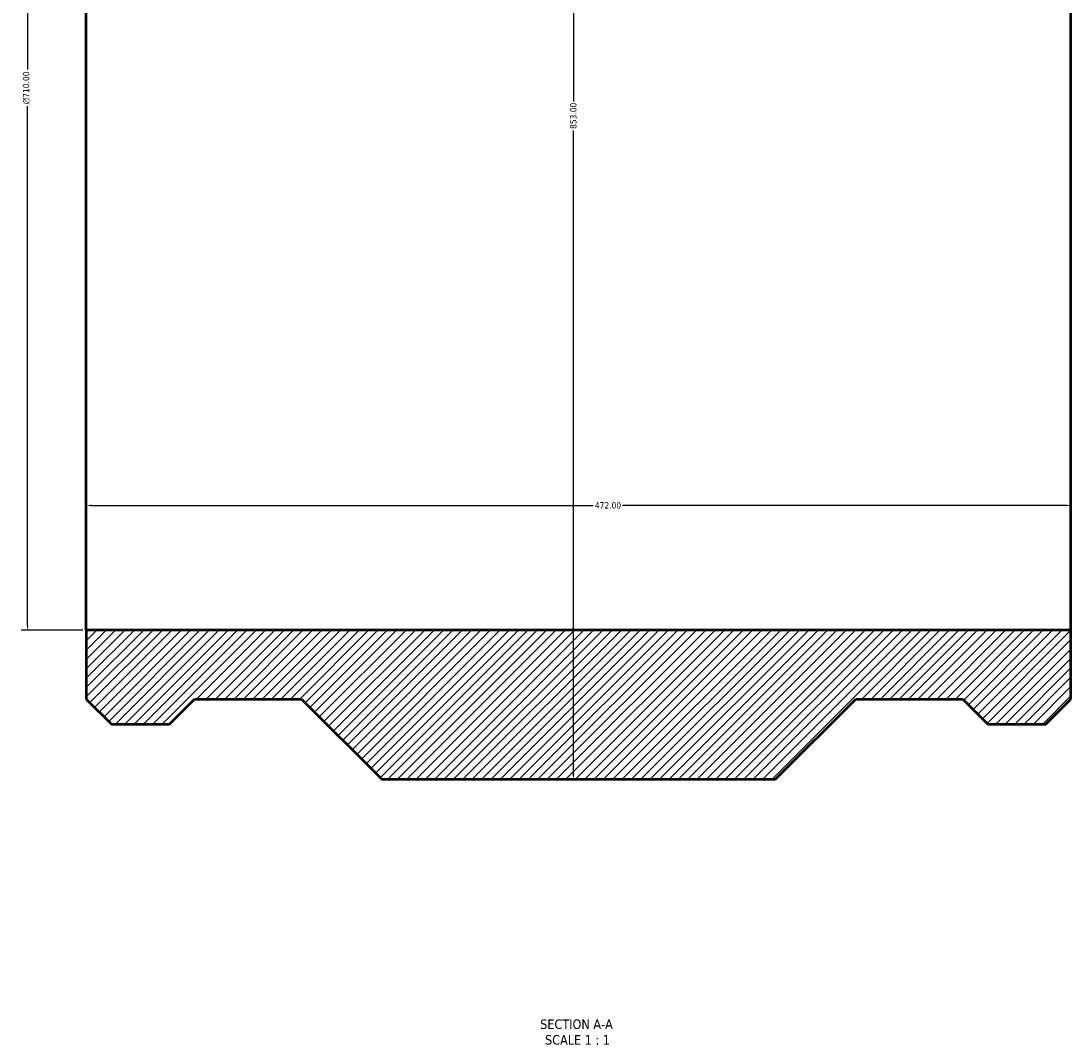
# Model space of a CAD drawing. Header units: millimetres. Extents: x -800 to 1897, y -2124 to 2546.
# Tile 1 of 5: x 287 to 790, y -2124 to -1634. Entities that reach past the tile are written whole.
import ezdxf

# ---------------------------------------------------------------- set-up
doc = ezdxf.new("R2010")
doc.units = ezdxf.units.MM
for name, color, linetype, lineweight in [('Dimension (ANSI)', 7, 'Continuous', 25), ('Hatch (ANSI)', 7, 'Continuous', 18), ('Symbol (ANSI)', 7, 'Continuous', 25), ('Visible (ANSI)', 7, 'Continuous', 50)]:
    doc.layers.add(name, color=color, linetype=linetype, lineweight=lineweight)
doc.styles.add('Label Text (ANSI)', font='tahoma.ttf')
doc.styles.add('Note Text (ANSI)', font='tahoma.ttf')
doc.dimstyles.new('Default - mm (ANSI)', dxfattribs={"dimtxt": 3.048, "dimasz": 2.5, "dimexe": 3.175, "dimexo": 1.6002, "dimgap": 0.8, "dimtad": 0, "dimtoh": 1, "dimrnd": 1e-08, "dimzin": 4, "dimdsep": 46, "dimtxsty": 'Note Text (ANSI)', "dimcen": 0.09, "dimdle": 10, "dimclrd": 256, "dimclre": 256, "dimclrt": 230, "dimadec": 1, "dimazin": 1, "dimtfac": 1, "dimtofl": 0, "dimtmove": 0, "dimatfit": 3, "dimfxl": 1, "dimtolj": 1, "dimtzin": 4, "dimlwd": -1, "dimlwe": -1, "dimarcsym": 0})

# ---------------------------------------------------------------- blocks, each defined once
blk = doc.blocks.new('*D8')
at = {"layer": 'Defpoints', "color": 0, "transparency": 16777216}
for p in [(318.03, -1216.45), (289.9, -1926.45), (318.03, -1926.45)]:
    blk.add_point(p, dxfattribs=at)
at = {"layer": 'Dimension (ANSI)', "transparency": 16777216}
for p, q in [((316.43, -1216.45), (286.73, -1216.45)), ((289.9, -1218.95), (289.9, -1657.73)), ((289.9, -1923.95), (289.9, -1675.17)), ((316.43, -1926.45), (286.73, -1926.45))]:
    blk.add_line(p, q, dxfattribs=at)
for points in [[(289.48, -1218.95), (290.32, -1218.95), (289.9, -1216.45)], [(289.48, -1923.95), (290.32, -1923.95), (289.9, -1926.45)]]:
    blk.add_solid(points, dxfattribs=at)
at = {"layer": 'Dimension (ANSI)', "color": 230, "true_color": 0xff0080, "transparency": 16777216, "insert": (287.61, -1674.37), "char_height": 3.048, "attachment_point": 1, "rotation": 90, "style": 'Note Text (ANSI)'}
blk.add_mtext('\\A1;\\fAIGDT|b0|i0;\\H3.0480;\\ln\\fTahoma|b0|i0;\\H3.0480;710.00', dxfattribs=at)
blk = doc.blocks.new('*D9')
at = {"layer": 'Defpoints', "color": 0, "transparency": 16777216}
for p in [(551.52, -1144.95), (551.52, -1997.95), (551.52, -1997.95)]:
    blk.add_point(p, dxfattribs=at)
at = {"layer": 'Dimension (ANSI)', "transparency": 16777216}
for p, q in [((551.52, -1147.45), (551.52, -1672.95)), ((551.52, -1995.45), (551.52, -1686.95))]:
    blk.add_line(p, q, dxfattribs=at)
for points in [[(551.1, -1147.45), (551.93, -1147.45), (551.52, -1144.95)], [(551.1, -1995.45), (551.93, -1995.45), (551.52, -1997.95)]]:
    blk.add_solid(points, dxfattribs=at)
at = {"layer": 'Dimension (ANSI)', "color": 230, "true_color": 0xff0080, "transparency": 16777216, "insert": (549.92, -1686.15), "char_height": 3.048, "attachment_point": 1, "rotation": 90, "style": 'Note Text (ANSI)'}
blk.add_mtext('\\A1;853.00', dxfattribs=at)
blk = doc.blocks.new('*D10')
at = {"layer": 'Defpoints', "color": 0, "transparency": 16777216}
for p in [(318.03, -1571.45), (790.03, -1571.45), (790.03, -1866.67)]:
    blk.add_point(p, dxfattribs=at)
at = {"layer": 'Dimension (ANSI)', "transparency": 16777216}
for p, q in [((320.53, -1866.67), (561, -1866.67)), ((787.53, -1866.67), (575.06, -1866.67))]:
    blk.add_line(p, q, dxfattribs=at)
for points in [[(320.53, -1866.25), (320.53, -1867.08), (318.03, -1866.67)], [(787.53, -1866.25), (787.53, -1867.08), (790.03, -1866.67)]]:
    blk.add_solid(points, dxfattribs=at)
at = {"layer": 'Dimension (ANSI)', "color": 230, "true_color": 0xff0080, "transparency": 16777216, "insert": (561.8, -1865.08), "char_height": 3.048, "attachment_point": 1, "style": 'Note Text (ANSI)'}
blk.add_mtext('\\A1;472.00', dxfattribs=at)

msp = doc.modelspace()

# ---------------------------------------------------------------- hatches: boundary and pattern name
at = {"layer": 'Hatch (ANSI)'}
h = msp.add_hatch(dxfattribs=at)
h.set_pattern_fill('ANSI31', color=256, scale=25.4, style=0)
h.set_pattern_definition([(45, (0, 0), (-2.245064, 2.245064), [])])
h.paths.add_polyline_path([(318.031, -1183.45), (318.031, -1216.45), (790.031, -1216.45), (790.031, -1183.45), (778.031, -1171.45), (771.571, -1171.45), (769.071, -1171.45), (769.071, -1185.45), (766.071, -1185.45), (766.071, -1174.45), (762.071, -1174.45), (762.071, -1185.45), (759.071, -1185.45), (759.071, -1171.45), (756.571, -1171.45), (750.111, -1171.45), (738.111, -1183.45), (686.931, -1183.45), (648.431, -1144.95), (459.631, -1144.95), (421.131, -1183.45), (369.951, -1183.45), (357.951, -1171.45), (351.491, -1171.45), (348.991, -1171.45), (348.991, -1185.45), (345.991, -1185.45), (345.991, -1174.45), (341.991, -1174.45), (341.991, -1185.45), (338.991, -1185.45), (338.991, -1171.45), (336.491, -1171.45), (330.031, -1171.45)])
h.paths.add_polyline_path([(318.031, -1926.45), (318.031, -1959.45), (330.031, -1971.45), (357.951, -1971.45), (369.951, -1959.45), (421.131, -1959.45), (459.631, -1997.95), (648.431, -1997.95), (686.931, -1959.45), (738.111, -1959.45), (750.111, -1971.45), (778.031, -1971.45), (790.031, -1959.45), (790.031, -1926.45)])

# ---------------------------------------------------------------- linework, layer by layer
at = {"layer": 'Visible (ANSI)'}
for p, q in [((318.031, -1926.45), (318.031, -1216.45)), ((790.031, -1926.45), (790.031, -1216.45)), ((318.031, -1926.45), (318.031, -1959.45)), ((790.031, -1926.45), (318.031, -1926.45)), ((790.031, -1959.45), (790.031, -1926.45)), ((318.031, -1959.45), (330.031, -1971.45)), ((357.951, -1971.45), (369.951, -1959.45)), ((369.951, -1959.45), (421.131, -1959.45)), ((421.131, -1959.45), (459.631, -1997.95)), ((648.431, -1997.95), (686.931, -1959.45)), ((686.931, -1959.45), (738.111, -1959.45)), ((738.111, -1959.45), (750.111, -1971.45)), ((778.031, -1971.45), (790.031, -1959.45)), ((330.031, -1971.45), (357.951, -1971.45)), ((750.111, -1971.45), (778.031, -1971.45)), ((459.631, -1997.95), (648.431, -1997.95))]:
    msp.add_line(p, q, dxfattribs=at)

# ---------------------------------------------------------------- texts
at = {"layer": 'Symbol (ANSI)', "char_height": 4.572, "attachment_point": 7, "style": 'Label Text (ANSI)'}
for s, insert in [('SECTION A-A', (535.607, -2117.714)), ('SCALE 1 : 1', (537.926, -2125.227))]:
    msp.add_mtext(s, dxfattribs=dict(at, insert=insert))

# ---------------------------------------------------------------- dimensions: what is measured, and where the dimension line sits
at = {"layer": 'Dimension (ANSI)'}
for base, p1, p2, angle, picture, middle in [((551.517, -1997.95), (551.517, -1144.95), (551.517, -1997.95), 90, '*D9', (551.517, -1679.95)), ((790.031, -1866.665), (318.031, -1571.45), (790.031, -1571.45), 180, '*D10', (568.031, -1866.665))]:
    dim = msp.add_linear_dim(base=base, p1=p1, p2=p2, angle=angle, dimstyle='Default - mm (ANSI)', override={"dimtoh": 0, "dimdec": 2, "dimse1": 1, "dimse2": 1, "dimtp": 0, "dimtm": 0, "dimtdec": 2, "dimatfit": 1}, dxfattribs=at)
    dim.commit()
    dim.dimension.update_dxf_attribs({"geometry": picture, "text_midpoint": middle, "dimtype": 160})
dim = msp.add_linear_dim(base=(289.9, -1926.45), p1=(318.031, -1216.45), p2=(318.031, -1926.45), angle=90, text='\\fAIGDT|b0|i0;\\H3.0480;\\ln\\fTahoma|b0|i0;\\H3.0480;<>', dimstyle='Default - mm (ANSI)', override={"dimtoh": 0, "dimdec": 2, "dimtp": 0, "dimtm": 0, "dimtdec": 2, "dimatfit": 1}, dxfattribs=at)
dim.commit()
dim.dimension.update_dxf_attribs({"geometry": '*D8', "text_midpoint": (289.9, -1666.45), "dimtype": 160})

doc.saveas('drawing.dxf')
